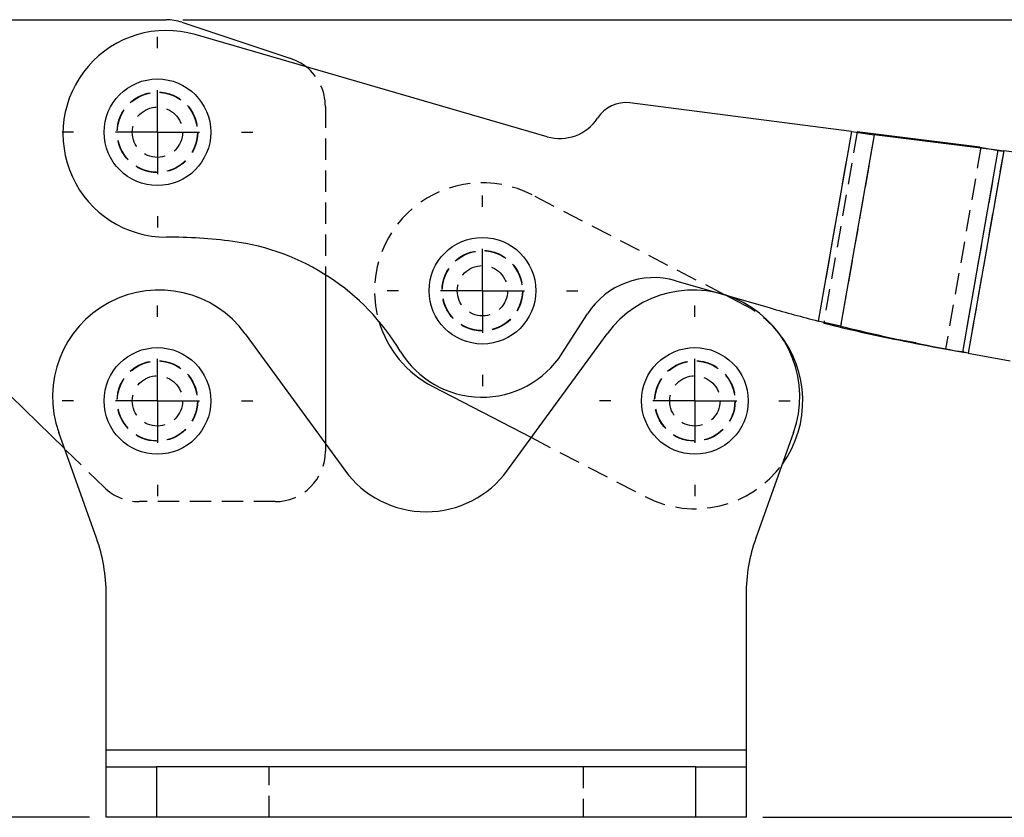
# Model space of a CAD drawing. Extents: x 31 to 406, y 23 to 283.
# Tile 20 of 30: x 107 to 165, y 217 to 264. Entities that reach past the tile are written whole.
import ezdxf

# ---------------------------------------------------------------- set-up
doc = ezdxf.new("R2010")
doc.units = 0
doc.linetypes.add('HIDDEN', pattern=[1.905, 1.27, -0.635])
doc.layers.get('0').update_dxf_attribs({"linetype": 'CONTINUOUS'})
doc.styles.add('SLDTEXTSTYLE0', font='TXT', dxfattribs={"width": 0.75})
doc.dimstyles.new('SLDDIMSTYLE0', dxfattribs={"dimtxt": 3.5, "dimasz": 3.302, "dimexe": 0, "dimexo": 0.0625, "dimgap": 0.875, "dimtad": 1, "dimdec": 0, "dimrnd": 1e-09, "dimzin": 12, "dimtxsty": 'SLDTEXTSTYLE0', "dimsah": 1, "dimcen": 0.09, "dimazin": 3, "dimtfac": 1, "dimtdec": 0, "dimtofl": 0, "dimtmove": 0, "dimatfit": 3, "dimtolj": 1, "dimtzin": 12})
doc.dimstyles.new('SLDDIMSTYLE2', dxfattribs={"dimtxt": 3.5, "dimasz": 3.302, "dimexe": 0, "dimexo": 0.0625, "dimgap": 0.875, "dimtad": 1, "dimdec": 0, "dimrnd": 1e-09, "dimzin": 12, "dimtxsty": 'SLDTEXTSTYLE0', "dimsah": 1, "dimcen": 0.09, "dimazin": 3, "dimtfac": 1, "dimtofl": 0, "dimtmove": 0, "dimatfit": 3, "dimtolj": 1, "dimtzin": 12})

# ---------------------------------------------------------------- blocks, each defined once
blk = doc.blocks.new('_D')
at = {"color": 179, "linetype": 'CONTINUOUS'}
for p, q in [((44.021, 251.945), (34.654, 251.945)), ((35.654, 216.847), (35.654, 251.945)), ((110.67, 216.847), (34.654, 216.847))]:
    blk.add_line(p, q, dxfattribs=at)
for points in [[(35.654, 251.945), (35.146, 248.643), (36.162, 248.643)], [(35.654, 216.847), (36.162, 220.149), (35.146, 220.149)]]:
    blk.add_solid(points, dxfattribs=at)
at = {"color": 179, "linetype": 'CONTINUOUS', "insert": (31.142, 231.418, 0.1), "char_height": 3.5, "attachment_point": 1, "rotation": 90, "style": 'SLDTEXTSTYLE0'}
blk.add_mtext('35', dxfattribs=at)
blk = doc.blocks.new('_D_2')
at = {"color": 179, "linetype": 'CONTINUOUS'}
for p, q in [((116.232, 264.347), (223.727, 264.351)), ((222.728, 216.85), (222.727, 264.351)), ((150.77, 216.847), (223.728, 216.85))]:
    blk.add_line(p, q, dxfattribs=at)
for points in [[(222.727, 264.351), (222.219, 261.049), (223.235, 261.049)], [(222.728, 216.85), (223.236, 220.152), (222.22, 220.151)]]:
    blk.add_solid(points, dxfattribs=at)
at = {"color": 179, "linetype": 'CONTINUOUS', "insert": (218.216, 231.418, 0.1), "char_height": 3.5, "attachment_point": 1, "rotation": 90.0019, "style": 'SLDTEXTSTYLE0'}
blk.add_mtext('48', dxfattribs=at)
blk = doc.blocks.new('SW_CENTERMARKSYMBOL_0')
at = {"color": 0, "linetype": 'CONTINUOUS'}
for p, q in [((0, 5), (0, 5.675)), ((0, 0), (0, 2.5)), ((-5, 0), (-5.675, 0)), ((0, 0), (-2.5, 0)), ((0, 0), (0, -2.5)), ((0, 0), (2.5, 0)), ((5, 0), (5.675, 0)), ((0, -5), (0, -5.675))]:
    blk.add_line(p, q, dxfattribs=at)
blk = doc.blocks.new('SW_CENTERMARKSYMBOL_1')
at = {"color": 0, "linetype": 'CONTINUOUS'}
for p, q in [((0, 5), (0, 5.675)), ((0, 0), (0, 2.5)), ((-5, 0), (-5.675, 0)), ((0, 0), (-2.5, 0)), ((0, 0), (0, -2.5)), ((0, 0), (2.5, 0)), ((5, 0), (5.675, 0)), ((0, -5), (0, -5.675))]:
    blk.add_line(p, q, dxfattribs=at)
blk = doc.blocks.new('SW_CENTERMARKSYMBOL_2')
at = {"color": 0, "linetype": 'CONTINUOUS'}
for p, q in [((0, 5), (0, 5.675)), ((0, 0), (0, 2.5)), ((-5, 0), (-5.675, 0)), ((0, 0), (-2.5, 0)), ((0, 0), (0, -2.5)), ((0, 0), (2.5, 0)), ((5, 0), (5.675, 0)), ((0, -5), (0, -5.675))]:
    blk.add_line(p, q, dxfattribs=at)
blk = doc.blocks.new('SW_CENTERMARKSYMBOL_3')
at = {"color": 0, "linetype": 'CONTINUOUS'}
for p, q in [((0, 5), (0, 5.675)), ((0, 0), (0, 2.5)), ((-5, 0), (-5.675, 0)), ((0, 0), (-2.5, 0)), ((0, 0), (0, -2.5)), ((0, 0), (2.5, 0)), ((5, 0), (5.675, 0)), ((0, -5), (0, -5.675))]:
    blk.add_line(p, q, dxfattribs=at)

msp = doc.modelspace()

# ---------------------------------------------------------------- linework, layer by layer
at = {"color": 7, "linetype": 'CONTINUOUS'}
for p, q in [((92.373816, 264.34634), (115.232486, 264.3471)), ((116.181174, 264.19318), (122.668079, 262.031118)), ((137.927845, 257.377312), (116.96305, 263.46316)), ((156.047361, 257.69885), (142.856053, 259.394121)), ((156.047361, 257.69885), (154.063601, 246.40413)), ((157.401772, 257.501796), (155.399969, 246.104342)), ((156.047361, 257.69885), (157.401772, 257.501796)), ((156.391181, 257.679292), (157.401772, 257.501796)), ((163.686527, 256.76361), (156.391181, 257.679292)), ((164.69712, 256.586114), (157.401772, 257.501796)), ((164.766265, 256.573969), (162.655616, 244.55681)), ((165.106604, 256.534608), (162.991488, 244.491997)), ((163.686527, 256.76361), (164.69712, 256.586114)), ((164.419004, 256.63496), (165.106604, 256.534608)), ((164.419004, 256.63496), (165.106604, 256.534608)), ((164.69712, 256.586114), (164.766265, 256.573969)), ((164.932096, 256.544843), (165.106604, 256.534608)), ((167.026872, 256.287826), (165.106604, 256.534608)), ((109.18061, 238.808861), (96.593817, 251.093355)), ((124.719824, 249.158336), (124.720158, 239.092904)), ((145.581713, 248.805405), (151.210727, 247.181888)), ((148.496657, 247.963459), (148.491364, 247.966205)), ((138.818732, 244.480092), (140.322518, 246.825973)), ((155.399969, 246.104342), (154.063601, 246.40413)), ((155.399969, 246.104342), (154.389377, 246.281838)), ((119.952215, 245.636551), (125.870806, 237.513727)), ((135.569341, 237.513727), (141.487932, 245.636551)), ((159.871725, 245.097047), (158.861134, 245.274543)), ((161.575882, 244.746451), (162.586475, 244.568954)), ((162.991488, 244.491997), (162.308359, 244.617801)), ((162.586475, 244.568954), (162.655616, 244.55681)), ((162.737896, 244.538699), (162.620583, 244.560303)), ((162.991488, 244.491997), (162.821451, 244.527684)), ((162.991488, 244.491997), (165.48563, 244.029209)), ((131.112152, 242.504945), (136.986119, 239.458149)), ((111.086158, 233.480001), (108.84086, 239.758975)), ((152.599286, 239.758975), (150.353988, 233.480001)), ((111.670073, 220.847082), (111.670073, 230.112902)), ((149.770073, 230.112902), (149.770073, 220.847082)), ((149.770073, 220.847082), (111.670073, 220.847082)), ((111.670073, 219.847082), (111.670073, 220.847082)), ((149.770073, 220.847082), (149.770073, 219.847082)), ((111.670073, 216.847083), (111.670073, 219.847082)), ((111.670073, 219.847082), (114.670073, 219.847082)), ((114.670073, 219.847082), (114.670073, 216.847083)), ((146.770073, 219.847082), (114.670073, 219.847082)), ((146.770073, 216.847083), (146.770073, 219.847082)), ((146.770073, 219.847082), (149.770073, 219.847082)), ((149.770073, 219.847082), (149.770073, 216.847083)), ((114.670073, 216.847083), (111.670073, 216.847083)), ((146.770073, 216.847083), (114.670073, 216.847083)), ((149.770073, 216.847083), (146.770073, 216.847083))]:
    msp.add_line(p, q, dxfattribs=at)
at = {"color": 7, "linetype": 'HIDDEN'}
for p, q in [((124.71949, 259.185137), (124.719824, 249.158336)), ((156.047361, 257.69885), (154.063601, 246.40413)), ((156.391181, 257.679292), (154.389377, 246.281838)), ((157.401772, 257.501796), (155.399969, 246.104342)), ((163.755672, 256.751466), (161.645027, 244.734307)), ((164.766265, 256.573969), (162.655616, 244.55681)), ((165.106604, 256.534608), (162.991488, 244.491997)), ((148.491364, 247.966205), (137.02881, 253.911769)), ((149.678401, 247.350495), (148.496657, 247.963459)), ((159.871725, 245.097047), (158.861134, 245.274543)), ((162.620583, 244.560303), (162.308359, 244.617801)), ((162.991488, 244.491997), (162.737896, 244.538699)), ((136.986119, 239.458149), (143.761744, 235.943669)), ((111.546185, 236.500101), (109.18061, 238.808861)), ((124.720158, 239.092904), (124.720173, 238.647414)), ((121.720273, 235.647315), (113.641666, 235.647047)), ((149.770073, 220.847082), (111.670073, 220.847082)), ((114.670073, 219.847082), (114.670073, 216.847083)), ((114.670073, 219.847082), (114.670073, 216.847083)), ((121.370073, 216.847083), (121.370073, 219.847082)), ((140.070073, 219.847082), (140.070073, 216.847083)), ((146.770073, 216.847083), (146.770073, 219.847082)), ((146.770073, 216.847083), (146.770073, 219.847082))]:
    msp.add_line(p, q, dxfattribs=at)
at = {"color": 7, "linetype": 'CONTINUOUS', "flags": 128}
for points in [[(164.766265, 256.573969), (164.786534, 256.570409), (164.806956, 256.566822), (164.827516, 256.563211), (164.84821, 256.559577), (164.869023, 256.55592), (164.889952, 256.552245), (164.910978, 256.548553), (164.932096, 256.544843)], [(162.821451, 244.527684), (162.800332, 244.531393), (162.779303, 244.535086), (162.758378, 244.538762), (162.737565, 244.542417), (162.716871, 244.546052), (162.696307, 244.549663), (162.675889, 244.55325), (162.655616, 244.55681)]]:
    msp.add_lwpolyline(points, dxfattribs=at)
at = {"color": 7, "linetype": 'CONTINUOUS'}
for centre in [(114.719541, 257.647082), (134.070481, 248.208357), (114.720073, 241.647082), (146.720073, 241.647082)]:
    msp.add_circle(centre, 3.175, dxfattribs=at)
at = {"color": 7, "linetype": 'HIDDEN'}
for centre, radius in [((114.719541, 257.647082), 2.4), ((114.719541, 257.647082), 2.38125), ((114.719541, 257.647082), 1.5), ((134.070481, 248.208357), 2.4), ((134.070481, 248.208357), 2.38125), ((134.070481, 248.208357), 1.5), ((114.720073, 241.647082), 2.4), ((114.720073, 241.647082), 2.38125), ((146.720073, 241.647082), 2.4), ((146.720073, 241.647082), 2.38125), ((114.720073, 241.647082), 1.5), ((146.720073, 241.647082), 1.5)]:
    msp.add_circle(centre, radius, dxfattribs=at)
at = {"color": 7, "linetype": 'CONTINUOUS'}
for centre, radius, start, end in [((115.232585, 261.347099), 3, 71.56695566, 90.00190449), ((115.247775, 257.554305), 6.152783, 73.81257208, 270.04984788), ((121.71949, 259.185037), 3, 51.86170105, 71.56695566), ((142.601121, 257.410435), 2, 82.67681546, 147.1509542), ((138.673597, 259.946313), 2.675053, 253.81257208, 327.1509542), ((115.279354, 221.257122), 30.144414, 82.51515828, 90.04984788), ((117.418112, 237.535875), 13.725764, 31.05081108, 82.51515828), ((144.279259, 244.289574), 4.699906, 73.91140548, 147.33881278), ((114.820073, 241.897082), 6.35, 36.07846854, 199.67654243), ((146.620073, 241.897082), 6.35, 340.32345757, 143.92153146), ((179.189823, 344.190213), 100.962592, 253.91140548, 255.58954355), ((134.070481, 248.208357), 6.425, 196.4724628, 242.58447455), ((176.218274, 332.758877), 89.189568, 255.83310551, 258.77808533), ((146.720073, 241.647082), 6.425, 324.18028328, 39.13119782), ((177.228903, 332.581565), 89.189756, 255.83311148, 258.77808504), ((231.038016, 609.070154), 370.886436, 258.77826723, 259.20551275), ((232.048086, 608.89006), 370.883787, 258.77826819, 259.20551705), ((134.040023, 247.5434), 5.676259, 211.05081108, 327.33881278), ((130.720073, 241.047082), 6, 216.07846854, 323.92153146), ((101.670073, 230.112903), 10, 0, 19.67654243), ((159.770073, 230.112903), 10, 160.32345757, 180)]:
    msp.add_arc(centre, radius, start, end, dxfattribs=at)
at = {"color": 7, "linetype": 'HIDDEN'}
for centre, radius, start, end in [((121.71949, 259.185037), 3, 0.00190449, 51.86170105), ((134.070481, 248.208357), 6.425, 62.58447455, 196.4724628), ((146.720073, 241.647082), 6.425, 39.13119782, 62.58447455), ((121.720173, 238.647315), 3, 270.00190449, 0.00190449), ((146.720073, 241.647082), 6.425, 242.58447455, 324.18028328), ((113.641566, 238.647046), 3, 225.69636477, 270.00190449)]:
    msp.add_arc(centre, radius, start, end, dxfattribs=at)

# ---------------------------------------------------------------- block references
at = {"color": 179, "linetype": 'CONTINUOUS'}
for name, p in [('SW_CENTERMARKSYMBOL_1', (114.719541, 257.647082)), ('SW_CENTERMARKSYMBOL_2', (134.070481, 248.208357)), ('SW_CENTERMARKSYMBOL_0', (114.720073, 241.647082)), ('SW_CENTERMARKSYMBOL_3', (146.720073, 241.647082))]:
    msp.add_blockref(name, p, dxfattribs=at)

# ---------------------------------------------------------------- dimensions: what is measured, and where the dimension line sits
for base, p1, p2, angle, dimstyle, picture, middle in [((222.726873, 264.350672), (149.770073, 216.847082), (115.232486, 264.347099), 270.00190449, 'SLDDIMSTYLE2', '_D_2', (222.727835, 235.42608)), ((35.653814, 251.944766), (111.670073, 216.847082), (45.021245, 251.944766), 90, 'SLDDIMSTYLE0', '_D', (35.653814, 235.426082))]:
    dim = msp.add_linear_dim(base=base, p1=p1, p2=p2, angle=angle, dimstyle=dimstyle, dxfattribs=at)
    dim.commit()
    dim.dimension.update_dxf_attribs({"geometry": picture, "text_midpoint": middle, "dimtype": 160})

doc.saveas('drawing.dxf')
